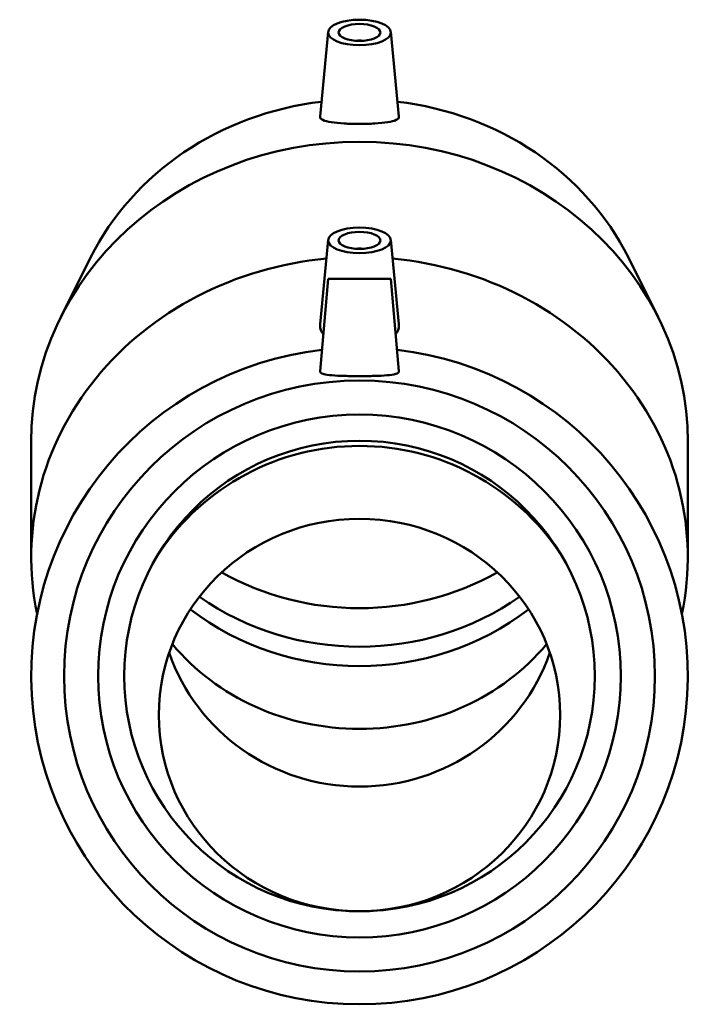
# Model space of a CAD drawing. Header units: millimetres. Extents: x -81 to 1577, y -786 to 1097.
# Tile 7 of 8: x 1137 to 1300, y 349 to 585. Entities that reach past the tile are written whole.
import ezdxf

# ---------------------------------------------------------------- set-up
doc = ezdxf.new("R2010")
doc.units = ezdxf.units.MM
doc.layers.add('Visible (ANSI)', color=7, linetype='Continuous', lineweight=50)

msp = doc.modelspace()

# ---------------------------------------------------------------- linework, layer by layer
at = {"layer": 'Visible (ANSI)'}
for p, q in [((1210.896, 581.901), (1208.955, 561.647)), ((1225.885, 581.901), (1227.826, 561.647)), ((1210.896, 532.181), (1208.967, 512.054)), ((1225.885, 532.181), (1227.814, 512.054)), ((1154.107, 527.986), (1146.965, 513.675)), ((1282.674, 527.986), (1289.817, 513.675)), ((1210.891, 522.896), (1208.954, 500.76)), ((1210.891, 522.896), (1225.891, 522.896)), ((1225.891, 522.896), (1227.827, 500.76)), ((1139.891, 456.347), (1139.891, 483.924)), ((1296.891, 456.347), (1296.891, 483.924))]:
    msp.add_line(p, q, dxfattribs=at)
for radius in [70.65, 62.5, 56.25]:
    msp.add_circle((1218.391, 427.896), radius, dxfattribs=at)
for centre, radius, start, end in [((1218.391, 427.896), 78.5, 96.57514, 83.42486), ((1218.391, 425.231), 57.685, 33.70072, 146.29928)]:
    msp.add_arc(centre, radius, start, end, dxfattribs=at)
for centre, major_axis, ratio in [((1218.391, 581.782), (7.5, 0), 0.4067366), ((1218.391, 581.782), (5, 0), 0.4067366), ((1218.391, 532.063), (7.5, 0), 0.4067366), ((1218.391, 532.063), (5, 0), 0.4067366), ((1218.391, 418.57), (47.973, 0), 0.9781476)]:
    msp.add_ellipse(centre, major_axis=major_axis, ratio=ratio, dxfattribs=at)
for centre, major_axis, ratio, start_param, end_param in [((1218.391, 579.041), (2, 0), 0.4067366, 1.1322677, 2.009325), ((1218.391, 501.21), (70.65, 0), 0.9135455, 1.6998659, 2.7138079), ((1218.391, 501.21), (70.65, 0), 0.9135455, 0.4277848, 1.4417267), ((1218.391, 483.924), (-78.5, 0), 0.9135455, 3.1415927, 6.2831853), ((1218.391, 529.322), (-2, 0), 0.4067366, 4.2738603, 5.1509177), ((1218.391, 456.347), (-78.5, 0), 0.9135455, 4.8135087, 6.4737418), ((1218.391, 456.347), (78.5, 0), 0.9135455, 6.0926288, 7.752862), ((1218.391, 501.21), (-62.5, 0), 0.9135455, 1.0157233, 2.1258693), ((1218.391, 491.991), (-62.5, 0), 0.9135455, 0.9116479, 2.2299447), ((1218.391, 487.381), (-62.5, 0), 0.9135455, 0.8674161, 2.2741765), ((1218.391, 448.387), (-47.973, 0), 0.9781476, 0.3233101, 2.8182826), ((1218.391, 466.638), (-56.25, 0), 0.9135455, 0.6510667, 2.490526)]:
    msp.add_ellipse(centre, major_axis=major_axis, ratio=ratio, start_param=start_param, end_param=end_param, dxfattribs=at)
for points, knots in [([(1208.955, 561.647), (1208.928, 561.357), (1209.147, 561.079), (1210.097, 560.621), (1210.828, 560.438), (1212.514, 560.175), (1213.574, 560.074), (1215.911, 559.947), (1217.188, 559.918), (1219.593, 559.918), (1220.871, 559.947), (1223.208, 560.074), (1224.268, 560.175), (1225.954, 560.438), (1226.685, 560.621), (1227.634, 561.079), (1227.854, 561.357), (1227.826, 561.647)], [2.8046847, 2.8046847, 2.8046847, 2.8046847, 3.1739808, 3.1739808, 3.5440422, 3.5440422, 3.9048422, 3.9048422, 4.2656422, 4.2656422, 4.6264422, 4.6264422, 4.9872422, 4.9872422, 5.3573036, 5.3573036, 5.7265996, 5.7265996, 5.7265996, 5.7265996]), ([(1209.735, 509.683), (1209.734, 509.684), (1209.732, 509.686), (1209.238, 510.286), (1208.983, 510.963), (1208.95, 511.764), (1208.954, 511.908), (1208.968, 512.054)], [2.45213147, 2.45213147, 2.45213147, 2.45213147, 2.45296875, 2.45296875, 2.80391934, 2.80391934, 2.87861256, 2.87861256, 2.87861256, 2.87861256]), ([(1227.826, 511.624), (1227.799, 510.963), (1227.543, 510.286), (1227.049, 509.686), (1227.048, 509.684), (1227.047, 509.683)], [0, 0, 0, 0, 0.35095059, 0.35095059, 0.35178787, 0.35178787, 0.35178787, 0.35178787]), ([(1227.826, 500.69), (1227.799, 500.479), (1227.543, 500.285), (1226.557, 499.982), (1225.826, 499.873), (1224.154, 499.724), (1223.102, 499.675), (1220.804, 499.617), (1219.558, 499.607), (1217.224, 499.607), (1215.978, 499.617), (1213.679, 499.675), (1212.627, 499.724), (1210.955, 499.873), (1210.224, 499.982), (1209.238, 500.285), (1208.983, 500.479), (1208.953, 500.713), (1208.952, 500.736), (1208.954, 500.76)], [0, 0, 0, 0, 0.3509506, 0.3509506, 0.7019012, 0.7019012, 1.0519304, 1.0519304, 1.4019597, 1.4019597, 1.7519889, 1.7519889, 2.1020182, 2.1020182, 2.4529687, 2.4529687, 2.8039193, 2.8039193, 2.8418553, 2.8418553, 2.8418553, 2.8418553])]:
    msp.add_open_spline(points, degree=3, knots=knots, dxfattribs=at)
for points in [[(1227.813, 512.054), (1227.828, 511.908), (1227.832, 511.764), (1227.826, 511.624)], [(1227.827, 500.76), (1227.829, 500.736), (1227.829, 500.713), (1227.826, 500.69)]]:
    msp.add_open_spline(points, degree=3, dxfattribs=at)

doc.saveas('drawing.dxf')
